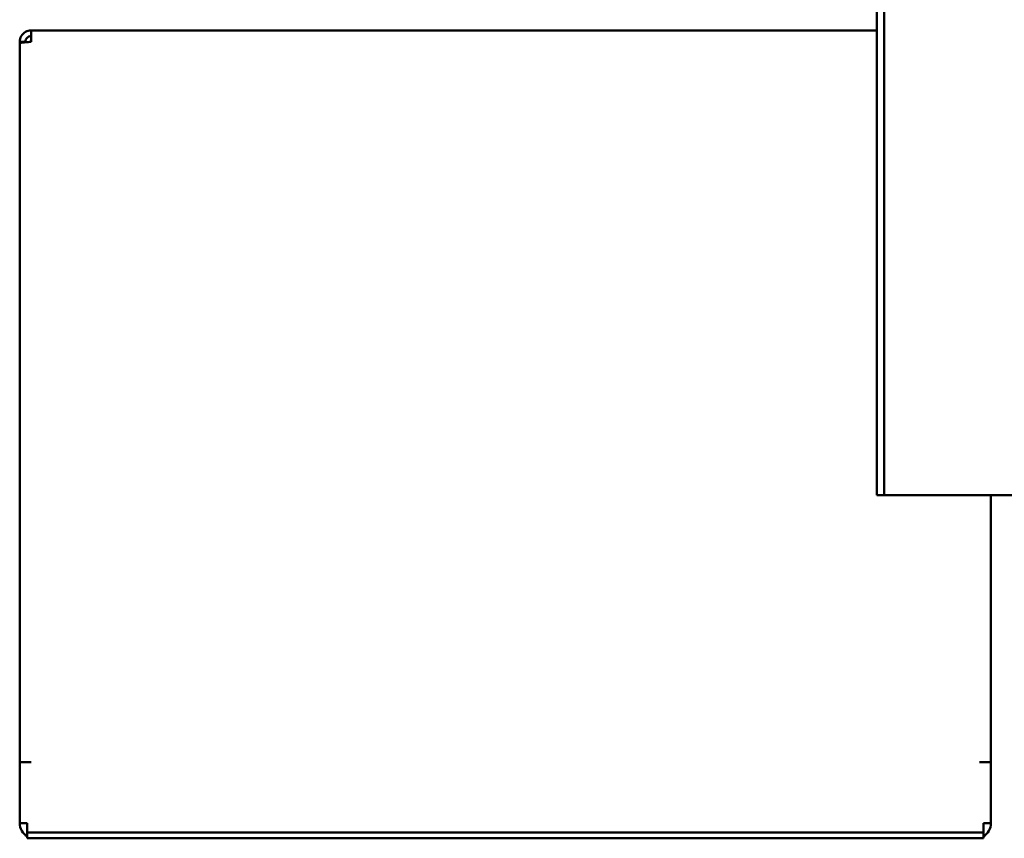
# Model space of a CAD drawing. Header units: millimetres. Extents: x 966 to 1659, y 641 to 1215.
# Tile 1 of 4: x 1036 to 1295, y 641 to 856. Entities that reach past the tile are written whole.
import ezdxf

# ---------------------------------------------------------------- set-up
doc = ezdxf.new("R2010")
doc.units = ezdxf.units.MM
doc.header["$LTSCALE"] = 6.25
doc.layers.add('Widoczne (ISO)', color=7, linetype='Continuous', lineweight=50)

msp = doc.modelspace()

# ---------------------------------------------------------------- linework, layer by layer
at = {"layer": 'Widoczne (ISO)'}
for p, q in [((1261.25, 1098.13), (1261.25, 731.13)), ((1263.25, 1098.13), (1263.25, 731.13)), ((1039.25, 853.13), (1261.25, 853.13)), ((1039.25, 850.13), (1039.25, 853.13)), ((1036.25, 850.13), (1036.25, 849.77)), ((1036.25, 850.13), (1037.75, 850.13)), ((1036.25, 661.12), (1036.25, 849.77)), ((1037.75, 850.01), (1037.75, 850.13)), ((1261.25, 731.13), (1263.25, 731.13)), ((1265.25, 731.13), (1263.25, 731.13)), ((1298.25, 731.13), (1265.25, 731.13)), ((1291.25, 731.13), (1291.25, 661.12)), ((1036.25, 645.12), (1036.25, 661.12)), ((1036.25, 661.12), (1038.25, 661.12)), ((1038.25, 661.12), (1038.25, 661.12)), ((1038.25, 661.12), (1039.25, 661.12)), ((1039.26, 661.12), (1038.25, 661.12)), ((1039.25, 661.12), (1039.26, 661.12)), ((1039.26, 661.12), (1039.26, 661.12)), ((1288.24, 661.12), (1288.24, 661.12)), ((1288.24, 661.12), (1288.25, 661.12)), ((1289.25, 661.12), (1288.24, 661.12)), ((1288.25, 661.12), (1289.25, 661.12)), ((1289.25, 661.12), (1289.25, 661.12)), ((1291.25, 661.12), (1289.25, 661.12)), ((1291.25, 661.12), (1291.25, 645.12)), ((1036.25, 645.12), (1038.25, 645.12)), ((1038.25, 645.12), (1038.25, 644.13)), ((1038.25, 644.13), (1038.25, 642.63)), ((1291.25, 645.12), (1289.25, 645.12)), ((1289.25, 644.13), (1289.25, 645.12)), ((1289.25, 642.63), (1289.25, 644.13)), ((1038.25, 642.63), (1038.25, 641.13)), ((1038.25, 642.63), (1044.25, 642.63)), ((1044.25, 641.13), (1038.25, 641.13)), ((1044.25, 642.63), (1283.25, 642.63)), ((1044.25, 641.13), (1283.25, 641.13)), ((1283.25, 642.63), (1289.25, 642.63)), ((1289.25, 641.13), (1283.25, 641.13)), ((1289.25, 641.13), (1289.25, 642.63))]:
    msp.add_line(p, q, dxfattribs=at)
for centre, start, end in [((1040.25, 645.12), 180, 240), ((1287.25, 645.12), 300, 0)]:
    msp.add_arc(centre, 4, start, end, dxfattribs=at)
for points in [[(1039.25, 853.13), (1038.73, 853.13), (1038.2, 852.98), (1037.75, 852.72)], [(1037.75, 852.72), (1036.84, 852.2), (1036.25, 851.17), (1036.25, 850.13)], [(1037.75, 850.01), (1038.2, 850.05), (1038.73, 850.09), (1039.25, 850.13)]]:
    msp.add_open_spline(points, degree=3, dxfattribs=at)
for points, knots in [([(1037.75, 850.13), (1037.75, 850.32), (1037.79, 850.52), (1037.94, 850.88), (1038.05, 851.05), (1038.33, 851.33), (1038.5, 851.44), (1038.86, 851.59), (1039.05, 851.62), (1039.25, 851.62)], [-0.2390191, -0.2390191, -0.2390191, -0.2390191, -0.1795215, -0.1795215, -0.1195102, -0.1195102, -0.0594074, -0.0594074, -0.000001, -0.000001, -0.000001, -0.000001]), ([(1036.25, 849.77), (1036.25, 849.81), (1036.53, 849.89), (1037.3, 849.97), (1037.75, 850.01)], [-1, -1, -1, -1, -0.6666667, -0.3333449, -0.3333449, -0.3333449, -0.3333449])]:
    msp.add_open_spline(points, degree=3, knots=knots, dxfattribs=at)

doc.saveas('drawing.dxf')
